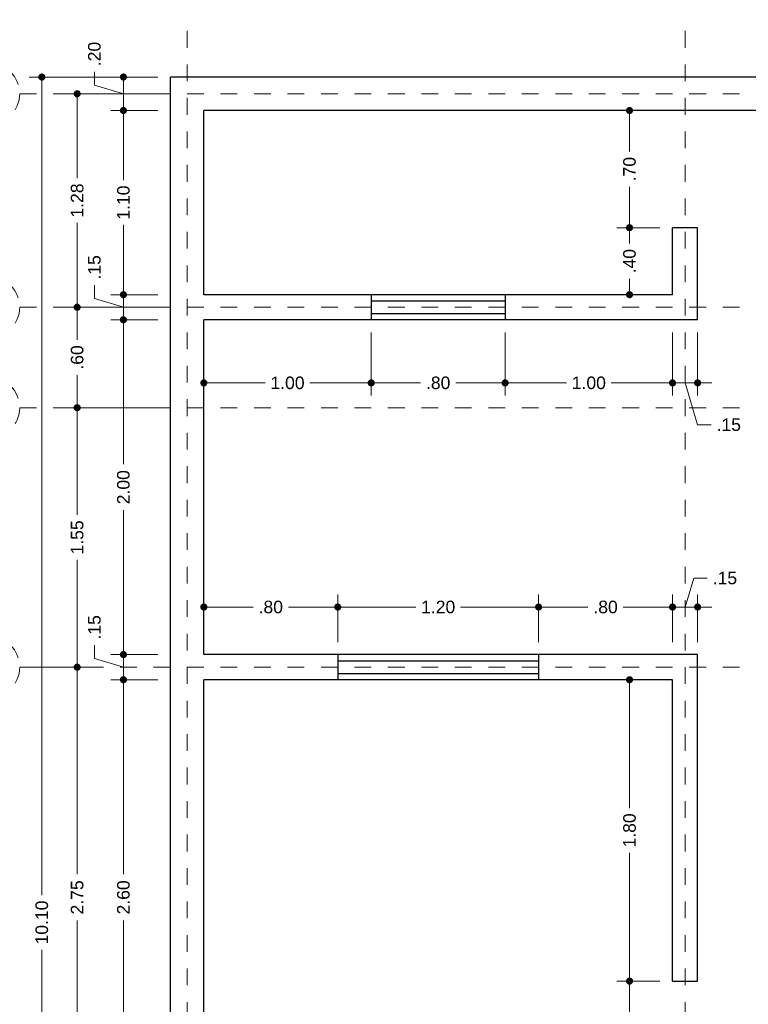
# Model space of a CAD drawing. Header units: millimetres. Extents: x 2548.4 to 2584.1, y 875 to 887.8.
# Tile 3 of 4: x 2564.3 to 2568.7, y 880.9 to 886.8. Entities that reach past the tile are written whole.
import ezdxf

# ---------------------------------------------------------------- set-up
doc = ezdxf.new("R2010")
doc.units = ezdxf.units.MM
doc.header["$LTSCALE"] = 0.001
doc.linetypes.add('CENTER2', pattern=[28.575, 19.05, -3.175, 3.175, -3.175])
for name, color, linetype, lineweight in [('Cotas', 7, 'Continuous', 18), ('Ejes', 160, 'CENTER2', 5), ('Muros', 7, 'Continuous', 30), ('Ventanas', 10, 'Continuous', 25)]:
    doc.layers.add(name, color=color, linetype=linetype, lineweight=lineweight)
doc.styles.get("Standard").update_dxf_attribs({"font": 'arial.ttf'})
doc.dimstyles.new('1-50', dxfattribs={"dimscale": 50, "dimtxt": 0.0015, "dimasz": 0.00085, "dimexe": 0.0015, "dimexo": 0.0015, "dimgap": 0.0008, "dimtad": 0, "dimzin": 4, "dimdsep": 46, "dimtxsty": 'Standard', "dimblk": 'DOT', "dimcen": 0.09, "dimclrd": 256, "dimclre": 256, "dimclrt": 256, "dimadec": 0, "dimazin": 0, "dimtfac": 1, "dimtmove": 0, "dimatfit": 2, "dimfxl": 0.0015, "dimtfill": 1, "dimtolj": 1, "dimtzin": 4, "dimlwd": -1, "dimlwe": -1, "dimarcsym": 0})

# ---------------------------------------------------------------- blocks, each defined once
blk = doc.blocks.new('_DOT')
at = {"color": 0, "linetype": 'ByBlock'}
blk.add_line((-0.5, 0), (-1, 0), dxfattribs=at)
at = {"color": 0, "linetype": 'ByBlock', "const_width": 0.5}
blk.add_lwpolyline([(-0.25, 0, 1), (0.25, 0, 1)], format="xyb", close=True, dxfattribs=at)
blk = doc.blocks.new('*D4')
at = {"layer": 'Cotas', "transparency": 16777216}
for p, q in [((2564.4084, 882.9174), (2564.7518, 882.9174)), ((2564.6768, 882.8749), (2564.6768, 881.6808)), ((2564.6768, 880.2099), (2564.6768, 881.4041)), ((2565.1584, 880.1674), (2564.6018, 880.1674))]:
    blk.add_line(p, q, dxfattribs=at)
at = {"layer": 'Defpoints', "color": 0, "transparency": 16777216}
for p in [(2564.3334, 882.9174), (2564.6768, 882.9174), (2565.2334, 880.1674)]:
    blk.add_point(p, dxfattribs=at)
at = {"layer": 'Cotas', "transparency": 16777216, "xscale": 0.0425, "yscale": 0.0425, "zscale": 0.0425}
for p, rotation in [((2564.6768, 882.9174), 90), ((2564.6768, 880.1674), 270)]:
    blk.add_blockref('_DOT', p, dxfattribs=dict(at, rotation=rotation))
at = {"layer": 'Cotas', "transparency": 16777216, "insert": (2564.6768, 881.5424), "char_height": 0.075, "attachment_point": 5, "rotation": 90, "bg_fill": 3, "box_fill_scale": 1.1, "bg_fill_color": 256, "bg_fill_true_color": 13158600, "bg_fill_transparency": 0}
blk.add_mtext('\\A1;2.75', dxfattribs=at)
blk = doc.blocks.new('*D5')
at = {"layer": 'Cotas', "transparency": 16777216}
for p, q in [((2565.1584, 884.4674), (2564.6018, 884.4674)), ((2564.6768, 884.4249), (2564.6768, 883.8266)), ((2564.6768, 882.9599), (2564.6768, 883.5583)), ((2564.4084, 882.9174), (2564.7518, 882.9174))]:
    blk.add_line(p, q, dxfattribs=at)
at = {"layer": 'Defpoints', "color": 0, "transparency": 16777216}
for p in [(2564.6768, 884.4674), (2565.2334, 884.4674), (2564.3334, 882.9174)]:
    blk.add_point(p, dxfattribs=at)
at = {"layer": 'Cotas', "transparency": 16777216, "xscale": 0.0425, "yscale": 0.0425, "zscale": 0.0425}
for p, rotation in [((2564.6768, 884.4674), 90), ((2564.6768, 882.9174), 270)]:
    blk.add_blockref('_DOT', p, dxfattribs=dict(at, rotation=rotation))
at = {"layer": 'Cotas', "transparency": 16777216, "insert": (2564.6768, 883.6924), "char_height": 0.075, "attachment_point": 5, "rotation": 90, "bg_fill": 3, "box_fill_scale": 1.1, "bg_fill_color": 256, "bg_fill_true_color": 13158600, "bg_fill_transparency": 0}
blk.add_mtext('\\A1;1.55', dxfattribs=at)
blk = doc.blocks.new('*D6')
at = {"layer": 'Cotas', "transparency": 16777216}
for p, q in [((2565.1584, 886.3424), (2564.6018, 886.3424)), ((2564.6768, 886.2999), (2564.6768, 885.8389)), ((2564.6768, 885.1099), (2564.6768, 885.571)), ((2565.1584, 885.0674), (2564.6018, 885.0674))]:
    blk.add_line(p, q, dxfattribs=at)
at = {"layer": 'Defpoints', "color": 0, "transparency": 16777216}
for p in [(2564.6768, 886.3424), (2565.2334, 886.3424), (2565.2334, 885.0674)]:
    blk.add_point(p, dxfattribs=at)
at = {"layer": 'Cotas', "transparency": 16777216, "xscale": 0.0425, "yscale": 0.0425, "zscale": 0.0425}
for p, rotation in [((2564.6768, 886.3424), 90), ((2564.6768, 885.0674), 270)]:
    blk.add_blockref('_DOT', p, dxfattribs=dict(at, rotation=rotation))
at = {"layer": 'Cotas', "transparency": 16777216, "insert": (2564.6768, 885.7049), "char_height": 0.075, "attachment_point": 5, "rotation": 90, "bg_fill": 3, "box_fill_scale": 1.1, "bg_fill_color": 256, "bg_fill_true_color": 13158600, "bg_fill_transparency": 0}
blk.add_mtext('\\A1;1.28', dxfattribs=at)
blk = doc.blocks.new('*D16')
at = {"layer": 'Cotas', "transparency": 16777216}
for p, q in [((2565.1584, 882.8424), (2564.8781, 882.8424)), ((2564.9531, 882.7999), (2564.9531, 881.6803)), ((2564.9531, 880.2849), (2564.9531, 881.4045)), ((2565.1584, 880.2424), (2564.8781, 880.2424))]:
    blk.add_line(p, q, dxfattribs=at)
at = {"layer": 'Defpoints', "color": 0, "transparency": 16777216}
for p in [(2564.9531, 882.8424), (2565.2334, 882.8424), (2565.2334, 880.2424)]:
    blk.add_point(p, dxfattribs=at)
at = {"layer": 'Cotas', "transparency": 16777216, "xscale": 0.0425, "yscale": 0.0425, "zscale": 0.0425}
for p, rotation in [((2564.9531, 882.8424), 90), ((2564.9531, 880.2424), 270)]:
    blk.add_blockref('_DOT', p, dxfattribs=dict(at, rotation=rotation))
at = {"layer": 'Cotas', "transparency": 16777216, "insert": (2564.9531, 881.5424), "char_height": 0.075, "attachment_point": 5, "rotation": 90, "bg_fill": 3, "box_fill_scale": 1.1, "bg_fill_color": 256, "bg_fill_true_color": 13158600, "bg_fill_transparency": 0}
blk.add_mtext('\\A1;2.60', dxfattribs=at)
blk = doc.blocks.new('*D17')
at = {"layer": 'Cotas', "transparency": 16777216}
for p, q in [((2565.1584, 884.9924), (2564.8781, 884.9924)), ((2564.9531, 884.9499), (2564.9531, 884.1303)), ((2564.9531, 883.0349), (2564.9531, 883.8545)), ((2565.1584, 882.9924), (2564.8781, 882.9924))]:
    blk.add_line(p, q, dxfattribs=at)
at = {"layer": 'Defpoints', "color": 0, "transparency": 16777216}
for p in [(2564.9531, 884.9924), (2565.2334, 884.9924), (2565.2334, 882.9924)]:
    blk.add_point(p, dxfattribs=at)
at = {"layer": 'Cotas', "transparency": 16777216, "xscale": 0.0425, "yscale": 0.0425, "zscale": 0.0425}
for p, rotation in [((2564.9531, 884.9924), 90), ((2564.9531, 882.9924), 270)]:
    blk.add_blockref('_DOT', p, dxfattribs=dict(at, rotation=rotation))
at = {"layer": 'Cotas', "transparency": 16777216, "insert": (2564.9531, 883.9924), "char_height": 0.075, "attachment_point": 5, "rotation": 90, "bg_fill": 3, "box_fill_scale": 1.1, "bg_fill_color": 256, "bg_fill_true_color": 13158600, "bg_fill_transparency": 0}
blk.add_mtext('\\A1;2.00', dxfattribs=at)
blk = doc.blocks.new('*D18')
at = {"layer": 'Cotas', "transparency": 16777216}
for p, q in [((2565.1584, 886.2424), (2564.8781, 886.2424)), ((2564.9531, 886.1999), (2564.9531, 885.8262)), ((2564.9531, 885.1849), (2564.9531, 885.5587)), ((2565.1584, 885.1424), (2564.8781, 885.1424))]:
    blk.add_line(p, q, dxfattribs=at)
at = {"layer": 'Defpoints', "color": 0, "transparency": 16777216}
for p in [(2564.9531, 886.2424), (2565.2334, 886.2424), (2565.2334, 885.1424)]:
    blk.add_point(p, dxfattribs=at)
at = {"layer": 'Cotas', "transparency": 16777216, "xscale": 0.0425, "yscale": 0.0425, "zscale": 0.0425}
for p, rotation in [((2564.9531, 886.2424), 90), ((2564.9531, 885.1424), 270)]:
    blk.add_blockref('_DOT', p, dxfattribs=dict(at, rotation=rotation))
at = {"layer": 'Cotas', "transparency": 16777216, "insert": (2564.9531, 885.6924), "char_height": 0.075, "attachment_point": 5, "rotation": 90, "bg_fill": 3, "box_fill_scale": 1.1, "bg_fill_color": 256, "bg_fill_true_color": 13158600, "bg_fill_transparency": 0}
blk.add_mtext('\\A1;1.10', dxfattribs=at)
blk = doc.blocks.new('*D21')
at = {"layer": 'Cotas', "transparency": 16777216}
for p, q in [((2568.1584, 881.0424), (2567.9015, 881.0424)), ((2567.9765, 880.9999), (2567.9765, 880.748)), ((2567.9765, 880.2849), (2567.9765, 880.5369)), ((2567.9544, 880.2424), (2567.9015, 880.2424))]:
    blk.add_line(p, q, dxfattribs=at)
at = {"layer": 'Defpoints', "color": 0, "transparency": 16777216}
for p in [(2567.9765, 881.0424), (2568.2334, 881.0424), (2568.0294, 880.2424)]:
    blk.add_point(p, dxfattribs=at)
at = {"layer": 'Cotas', "transparency": 16777216, "xscale": 0.0425, "yscale": 0.0425, "zscale": 0.0425}
for p, rotation in [((2567.9765, 881.0424), 90), ((2567.9765, 880.2424), 270)]:
    blk.add_blockref('_DOT', p, dxfattribs=dict(at, rotation=rotation))
at = {"layer": 'Cotas', "transparency": 16777216, "insert": (2567.9765, 880.6424), "char_height": 0.075, "attachment_point": 5, "rotation": 90, "bg_fill": 3, "box_fill_scale": 1.1, "bg_fill_color": 256, "bg_fill_true_color": 13158600, "bg_fill_transparency": 0}
blk.add_mtext('\\A1;.80', dxfattribs=at)
blk = doc.blocks.new('*D22')
at = {"layer": 'Cotas', "transparency": 16777216}
for p, q in [((2568.1584, 882.8424), (2567.9015, 882.8424)), ((2567.9765, 882.7999), (2567.9765, 882.0762)), ((2567.9765, 881.0849), (2567.9765, 881.8087)), ((2568.1584, 881.0424), (2567.9015, 881.0424))]:
    blk.add_line(p, q, dxfattribs=at)
at = {"layer": 'Defpoints', "color": 0, "transparency": 16777216}
for p in [(2567.9765, 882.8424), (2568.2334, 882.8424), (2568.2334, 881.0424)]:
    blk.add_point(p, dxfattribs=at)
at = {"layer": 'Cotas', "transparency": 16777216, "xscale": 0.0425, "yscale": 0.0425, "zscale": 0.0425}
for p, rotation in [((2567.9765, 882.8424), 90), ((2567.9765, 881.0424), 270)]:
    blk.add_blockref('_DOT', p, dxfattribs=dict(at, rotation=rotation))
at = {"layer": 'Cotas', "transparency": 16777216, "insert": (2567.9765, 881.9424), "char_height": 0.075, "attachment_point": 5, "rotation": 90, "bg_fill": 3, "box_fill_scale": 1.1, "bg_fill_color": 256, "bg_fill_true_color": 13158600, "bg_fill_transparency": 0}
blk.add_mtext('\\A1;1.80', dxfattribs=at)
blk = doc.blocks.new('*D23')
at = {"layer": 'Cotas', "transparency": 16777216}
for p, q in [((2568.1584, 885.5424), (2567.9015, 885.5424)), ((2567.9765, 885.4999), (2567.9765, 885.448)), ((2567.9765, 885.1849), (2567.9765, 885.2369)), ((2567.9792, 885.1424), (2567.9015, 885.1424))]:
    blk.add_line(p, q, dxfattribs=at)
at = {"layer": 'Defpoints', "color": 0, "transparency": 16777216}
for p in [(2567.9765, 885.5424), (2568.2334, 885.5424), (2568.0542, 885.1424)]:
    blk.add_point(p, dxfattribs=at)
at = {"layer": 'Cotas', "transparency": 16777216, "xscale": 0.0425, "yscale": 0.0425, "zscale": 0.0425}
for p, rotation in [((2567.9765, 885.5424), 90), ((2567.9765, 885.1424), 270)]:
    blk.add_blockref('_DOT', p, dxfattribs=dict(at, rotation=rotation))
at = {"layer": 'Cotas', "transparency": 16777216, "insert": (2567.9765, 885.3424), "char_height": 0.075, "attachment_point": 5, "rotation": 90, "bg_fill": 3, "box_fill_scale": 1.1, "bg_fill_color": 256, "bg_fill_true_color": 13158600, "bg_fill_transparency": 0}
blk.add_mtext('\\A1;.40', dxfattribs=at)
blk = doc.blocks.new('*D24')
at = {"layer": 'Cotas', "transparency": 16777216}
for p, q in [((2568.2334, 886.2424), (2567.9015, 886.2424)), ((2567.9765, 886.1999), (2567.9765, 885.998)), ((2567.9765, 885.5849), (2567.9765, 885.7869)), ((2568.1584, 885.5424), (2567.9015, 885.5424))]:
    blk.add_line(p, q, dxfattribs=at)
at = {"layer": 'Defpoints', "color": 0, "transparency": 16777216}
for p in [(2567.9765, 886.2424), (2568.3084, 886.2424), (2568.2334, 885.5424)]:
    blk.add_point(p, dxfattribs=at)
at = {"layer": 'Cotas', "transparency": 16777216, "xscale": 0.0425, "yscale": 0.0425, "zscale": 0.0425}
for p, rotation in [((2567.9765, 886.2424), 90), ((2567.9765, 885.5424), 270)]:
    blk.add_blockref('_DOT', p, dxfattribs=dict(at, rotation=rotation))
at = {"layer": 'Cotas', "transparency": 16777216, "insert": (2567.9765, 885.8924), "char_height": 0.075, "attachment_point": 5, "rotation": 90, "bg_fill": 3, "box_fill_scale": 1.1, "bg_fill_color": 256, "bg_fill_true_color": 13158600, "bg_fill_transparency": 0}
blk.add_mtext('\\A1;.70', dxfattribs=at)
blk = doc.blocks.new('*D30')
at = {"layer": 'Cotas', "transparency": 16777216}
for p, q in [((2565.4334, 883.0674), (2565.4334, 883.3517)), ((2566.2334, 883.0674), (2566.2334, 883.3517)), ((2565.4759, 883.2767), (2565.7278, 883.2767)), ((2566.1909, 883.2767), (2565.9389, 883.2767))]:
    blk.add_line(p, q, dxfattribs=at)
at = {"layer": 'Defpoints', "color": 0, "transparency": 16777216}
for p in [(2566.2334, 883.2767), (2565.4334, 882.9924), (2566.2334, 882.9924)]:
    blk.add_point(p, dxfattribs=at)
at = {"layer": 'Cotas', "transparency": 16777216, "xscale": 0.0425, "yscale": 0.0425, "zscale": 0.0425, "rotation": 180}
blk.add_blockref('_DOT', (2565.4334, 883.2767), dxfattribs=at)
at = {"layer": 'Cotas', "transparency": 16777216, "xscale": 0.0425, "yscale": 0.0425, "zscale": 0.0425}
blk.add_blockref('_DOT', (2566.2334, 883.2767), dxfattribs=at)
at = {"layer": 'Cotas', "transparency": 16777216, "insert": (2565.8334, 883.2767), "char_height": 0.075, "attachment_point": 5, "bg_fill": 3, "box_fill_scale": 1.1, "bg_fill_color": 256, "bg_fill_true_color": 13158600, "bg_fill_transparency": 0}
blk.add_mtext('\\A1;.80', dxfattribs=at)
blk = doc.blocks.new('*D31')
at = {"layer": 'Cotas', "transparency": 16777216}
for p, q in [((2566.2334, 883.0674), (2566.2334, 883.3517)), ((2567.4334, 883.0674), (2567.4334, 883.3517)), ((2566.2759, 883.2767), (2566.6996, 883.2767)), ((2567.3909, 883.2767), (2566.9671, 883.2767))]:
    blk.add_line(p, q, dxfattribs=at)
at = {"layer": 'Defpoints', "color": 0, "transparency": 16777216}
for p in [(2567.4334, 883.2767), (2566.2334, 882.9924), (2567.4334, 882.9924)]:
    blk.add_point(p, dxfattribs=at)
at = {"layer": 'Cotas', "transparency": 16777216, "xscale": 0.0425, "yscale": 0.0425, "zscale": 0.0425, "rotation": 180}
blk.add_blockref('_DOT', (2566.2334, 883.2767), dxfattribs=at)
at = {"layer": 'Cotas', "transparency": 16777216, "xscale": 0.0425, "yscale": 0.0425, "zscale": 0.0425}
blk.add_blockref('_DOT', (2567.4334, 883.2767), dxfattribs=at)
at = {"layer": 'Cotas', "transparency": 16777216, "insert": (2566.8334, 883.2767), "char_height": 0.075, "attachment_point": 5, "bg_fill": 3, "box_fill_scale": 1.1, "bg_fill_color": 256, "bg_fill_true_color": 13158600, "bg_fill_transparency": 0}
blk.add_mtext('\\A1;1.20', dxfattribs=at)
blk = doc.blocks.new('*D32')
at = {"layer": 'Cotas', "transparency": 16777216}
for p, q in [((2567.4334, 883.0674), (2567.4334, 883.3517)), ((2568.2334, 883.0674), (2568.2334, 883.3517)), ((2567.4759, 883.2767), (2567.7278, 883.2767)), ((2568.1909, 883.2767), (2567.9389, 883.2767))]:
    blk.add_line(p, q, dxfattribs=at)
at = {"layer": 'Defpoints', "color": 0, "transparency": 16777216}
for p in [(2568.2334, 883.2767), (2567.4334, 882.9924), (2568.2334, 882.9924)]:
    blk.add_point(p, dxfattribs=at)
at = {"layer": 'Cotas', "transparency": 16777216, "xscale": 0.0425, "yscale": 0.0425, "zscale": 0.0425, "rotation": 180}
blk.add_blockref('_DOT', (2567.4334, 883.2767), dxfattribs=at)
at = {"layer": 'Cotas', "transparency": 16777216, "xscale": 0.0425, "yscale": 0.0425, "zscale": 0.0425}
blk.add_blockref('_DOT', (2568.2334, 883.2767), dxfattribs=at)
at = {"layer": 'Cotas', "transparency": 16777216, "insert": (2567.8334, 883.2767), "char_height": 0.075, "attachment_point": 5, "bg_fill": 3, "box_fill_scale": 1.1, "bg_fill_color": 256, "bg_fill_true_color": 13158600, "bg_fill_transparency": 0}
blk.add_mtext('\\A1;.80', dxfattribs=at)
blk = doc.blocks.new('*D33')
at = {"layer": 'Cotas', "transparency": 16777216}
for p, q in [((2565.4334, 884.9174), (2565.4334, 884.5405)), ((2566.4334, 884.9174), (2566.4334, 884.5405)), ((2565.4759, 884.6155), (2565.7996, 884.6155)), ((2566.3909, 884.6155), (2566.0671, 884.6155))]:
    blk.add_line(p, q, dxfattribs=at)
at = {"layer": 'Defpoints', "color": 0, "transparency": 16777216}
for p in [(2565.4334, 884.9924), (2566.4334, 884.9924), (2566.4334, 884.6155)]:
    blk.add_point(p, dxfattribs=at)
at = {"layer": 'Cotas', "transparency": 16777216, "xscale": 0.0425, "yscale": 0.0425, "zscale": 0.0425, "rotation": 180}
blk.add_blockref('_DOT', (2565.4334, 884.6155), dxfattribs=at)
at = {"layer": 'Cotas', "transparency": 16777216, "xscale": 0.0425, "yscale": 0.0425, "zscale": 0.0425}
blk.add_blockref('_DOT', (2566.4334, 884.6155), dxfattribs=at)
at = {"layer": 'Cotas', "transparency": 16777216, "insert": (2565.9334, 884.6155), "char_height": 0.075, "attachment_point": 5, "bg_fill": 3, "box_fill_scale": 1.1, "bg_fill_color": 256, "bg_fill_true_color": 13158600, "bg_fill_transparency": 0}
blk.add_mtext('\\A1;1.00', dxfattribs=at)
blk = doc.blocks.new('*D34')
at = {"layer": 'Cotas', "transparency": 16777216}
for p, q in [((2566.4334, 884.9174), (2566.4334, 884.5405)), ((2567.2334, 884.9174), (2567.2334, 884.5405)), ((2566.4759, 884.6155), (2566.7278, 884.6155)), ((2567.1909, 884.6155), (2566.9389, 884.6155))]:
    blk.add_line(p, q, dxfattribs=at)
at = {"layer": 'Defpoints', "color": 0, "transparency": 16777216}
for p in [(2566.4334, 884.9924), (2567.2334, 884.9924), (2567.2334, 884.6155)]:
    blk.add_point(p, dxfattribs=at)
at = {"layer": 'Cotas', "transparency": 16777216, "xscale": 0.0425, "yscale": 0.0425, "zscale": 0.0425, "rotation": 180}
blk.add_blockref('_DOT', (2566.4334, 884.6155), dxfattribs=at)
at = {"layer": 'Cotas', "transparency": 16777216, "xscale": 0.0425, "yscale": 0.0425, "zscale": 0.0425}
blk.add_blockref('_DOT', (2567.2334, 884.6155), dxfattribs=at)
at = {"layer": 'Cotas', "transparency": 16777216, "insert": (2566.8334, 884.6155), "char_height": 0.075, "attachment_point": 5, "bg_fill": 3, "box_fill_scale": 1.1, "bg_fill_color": 256, "bg_fill_true_color": 13158600, "bg_fill_transparency": 0}
blk.add_mtext('\\A1;.80', dxfattribs=at)
blk = doc.blocks.new('*D35')
at = {"layer": 'Cotas', "transparency": 16777216}
for p, q in [((2567.2334, 884.9174), (2567.2334, 884.5405)), ((2568.2334, 884.9174), (2568.2334, 884.5405)), ((2567.2759, 884.6155), (2567.5996, 884.6155)), ((2568.1909, 884.6155), (2567.8671, 884.6155))]:
    blk.add_line(p, q, dxfattribs=at)
at = {"layer": 'Defpoints', "color": 0, "transparency": 16777216}
for p in [(2567.2334, 884.9924), (2568.2334, 884.9924), (2568.2334, 884.6155)]:
    blk.add_point(p, dxfattribs=at)
at = {"layer": 'Cotas', "transparency": 16777216, "xscale": 0.0425, "yscale": 0.0425, "zscale": 0.0425, "rotation": 180}
blk.add_blockref('_DOT', (2567.2334, 884.6155), dxfattribs=at)
at = {"layer": 'Cotas', "transparency": 16777216, "xscale": 0.0425, "yscale": 0.0425, "zscale": 0.0425}
blk.add_blockref('_DOT', (2568.2334, 884.6155), dxfattribs=at)
at = {"layer": 'Cotas', "transparency": 16777216, "insert": (2567.7334, 884.6155), "char_height": 0.075, "attachment_point": 5, "bg_fill": 3, "box_fill_scale": 1.1, "bg_fill_color": 256, "bg_fill_true_color": 13158600, "bg_fill_transparency": 0}
blk.add_mtext('\\A1;1.00', dxfattribs=at)
blk = doc.blocks.new('*D37')
at = {"layer": 'Cotas', "transparency": 16777216}
for p, q in [((2564.7798, 886.3944), (2564.7798, 886.4744)), ((2564.9531, 886.3424), (2564.7798, 886.3944)), ((2565.1584, 886.4424), (2564.8781, 886.4424)), ((2564.9531, 886.2849), (2564.9531, 886.3999)), ((2565.1584, 886.2424), (2564.8781, 886.2424))]:
    blk.add_line(p, q, dxfattribs=at)
at = {"layer": 'Defpoints', "color": 0, "transparency": 16777216}
for p in [(2564.9531, 886.4424), (2565.2334, 886.4424), (2565.2334, 886.2424)]:
    blk.add_point(p, dxfattribs=at)
at = {"layer": 'Cotas', "transparency": 16777216, "xscale": 0.0425, "yscale": 0.0425, "zscale": 0.0425}
for p, rotation in [((2564.9531, 886.4424), 90), ((2564.9531, 886.2424), 270)]:
    blk.add_blockref('_DOT', p, dxfattribs=dict(at, rotation=rotation))
at = {"layer": 'Cotas', "transparency": 16777216, "insert": (2564.7798, 886.58), "char_height": 0.075, "attachment_point": 5, "rotation": 90, "bg_fill": 3, "box_fill_scale": 1.1, "bg_fill_color": 256, "bg_fill_true_color": 13158600, "bg_fill_transparency": 0}
blk.add_mtext('\\A1;.20', dxfattribs=at)
blk = doc.blocks.new('*D38')
at = {"layer": 'Cotas', "transparency": 16777216}
for p, q in [((2564.7798, 882.9694), (2564.7798, 883.0494)), ((2564.9531, 883.0349), (2564.9531, 883.0774)), ((2564.9531, 882.8424), (2564.9531, 882.9924)), ((2564.9531, 882.8424), (2564.9531, 882.9924)), ((2564.9531, 882.9174), (2564.7798, 882.9694)), ((2565.1584, 882.8424), (2564.8781, 882.8424)), ((2564.9531, 882.7999), (2564.9531, 882.7574))]:
    blk.add_line(p, q, dxfattribs=at)
at = {"layer": 'Defpoints', "color": 0, "transparency": 16777216}
for p in [(2564.9531, 882.9924), (2564.9531, 882.9924), (2565.2334, 882.8424)]:
    blk.add_point(p, dxfattribs=at)
at = {"layer": 'Cotas', "transparency": 16777216, "xscale": 0.0425, "yscale": 0.0425, "zscale": 0.0425}
for p, rotation in [((2564.9531, 882.9924), 270), ((2564.9531, 882.8424), 90)]:
    blk.add_blockref('_DOT', p, dxfattribs=dict(at, rotation=rotation))
at = {"layer": 'Cotas', "transparency": 16777216, "insert": (2564.7798, 883.1554), "char_height": 0.075, "attachment_point": 5, "rotation": 90, "bg_fill": 3, "box_fill_scale": 1.1, "bg_fill_color": 256, "bg_fill_true_color": 13158600, "bg_fill_transparency": 0}
blk.add_mtext('\\A1;.15', dxfattribs=at)
blk = doc.blocks.new('*D45')
at = {"layer": 'Cotas', "transparency": 16777216}
for p, q in [((2568.2334, 884.9174), (2568.2334, 884.5405)), ((2568.3834, 884.9174), (2568.3834, 884.5405)), ((2568.1909, 884.6155), (2568.1484, 884.6155)), ((2568.2334, 884.6155), (2568.3834, 884.6155)), ((2568.2334, 884.6155), (2568.3834, 884.6155)), ((2568.3084, 884.6155), (2568.3833, 884.3656)), ((2568.4259, 884.6155), (2568.4684, 884.6155)), ((2568.3833, 884.3656), (2568.4633, 884.3656))]:
    blk.add_line(p, q, dxfattribs=at)
at = {"layer": 'Defpoints', "color": 0, "transparency": 16777216}
for p in [(2568.2334, 884.9924), (2568.3834, 884.9924), (2568.3834, 884.6155)]:
    blk.add_point(p, dxfattribs=at)
at = {"layer": 'Cotas', "transparency": 16777216, "xscale": 0.0425, "yscale": 0.0425, "zscale": 0.0425}
blk.add_blockref('_DOT', (2568.2334, 884.6155), dxfattribs=at)
at = {"layer": 'Cotas', "transparency": 16777216, "xscale": 0.0425, "yscale": 0.0425, "zscale": 0.0425, "rotation": 180}
blk.add_blockref('_DOT', (2568.3834, 884.6155), dxfattribs=at)
at = {"layer": 'Cotas', "transparency": 16777216, "insert": (2568.5693, 884.3656), "char_height": 0.075, "attachment_point": 5, "bg_fill": 3, "box_fill_scale": 1.1, "bg_fill_color": 256, "bg_fill_true_color": 13158600, "bg_fill_transparency": 0}
blk.add_mtext('\\A1;.15', dxfattribs=at)
blk = doc.blocks.new('*D48')
at = {"layer": 'Cotas', "transparency": 16777216}
for p, q in [((2568.3084, 883.2767), (2568.3604, 883.45)), ((2568.3604, 883.45), (2568.4404, 883.45)), ((2568.2334, 883.0674), (2568.2334, 883.3517)), ((2568.3834, 883.0674), (2568.3834, 883.3517)), ((2568.1909, 883.2767), (2568.1484, 883.2767)), ((2568.2334, 883.2767), (2568.3834, 883.2767)), ((2568.2334, 883.2767), (2568.3834, 883.2767)), ((2568.4259, 883.2767), (2568.4684, 883.2767))]:
    blk.add_line(p, q, dxfattribs=at)
at = {"layer": 'Defpoints', "color": 0, "transparency": 16777216}
for p in [(2568.3834, 883.2767), (2568.2334, 882.9924), (2568.3834, 882.9924)]:
    blk.add_point(p, dxfattribs=at)
at = {"layer": 'Cotas', "transparency": 16777216, "xscale": 0.0425, "yscale": 0.0425, "zscale": 0.0425}
blk.add_blockref('_DOT', (2568.2334, 883.2767), dxfattribs=at)
at = {"layer": 'Cotas', "transparency": 16777216, "xscale": 0.0425, "yscale": 0.0425, "zscale": 0.0425, "rotation": 180}
blk.add_blockref('_DOT', (2568.3834, 883.2767), dxfattribs=at)
at = {"layer": 'Cotas', "transparency": 16777216, "insert": (2568.5463, 883.45), "char_height": 0.075, "attachment_point": 5, "bg_fill": 3, "box_fill_scale": 1.1, "bg_fill_color": 256, "bg_fill_true_color": 13158600, "bg_fill_transparency": 0}
blk.add_mtext('\\A1;.15', dxfattribs=at)
blk = doc.blocks.new('*D49')
at = {"layer": 'Cotas', "transparency": 16777216}
for p, q in [((2564.9531, 885.1849), (2564.9531, 885.2274)), ((2564.7798, 885.1194), (2564.7798, 885.1994)), ((2564.9531, 885.0674), (2564.7798, 885.1194)), ((2565.1584, 885.1424), (2564.8781, 885.1424)), ((2564.9531, 885.1424), (2564.9531, 884.9924)), ((2564.9531, 885.1424), (2564.9531, 884.9924)), ((2565.1584, 884.9924), (2564.8781, 884.9924)), ((2564.9531, 884.9499), (2564.9531, 884.9074))]:
    blk.add_line(p, q, dxfattribs=at)
at = {"layer": 'Defpoints', "color": 0, "transparency": 16777216}
for p in [(2565.2334, 885.1424), (2564.9531, 884.9924), (2565.2334, 884.9924)]:
    blk.add_point(p, dxfattribs=at)
at = {"layer": 'Cotas', "transparency": 16777216, "xscale": 0.0425, "yscale": 0.0425, "zscale": 0.0425}
for p, rotation in [((2564.9531, 885.1424), 270), ((2564.9531, 884.9924), 90)]:
    blk.add_blockref('_DOT', p, dxfattribs=dict(at, rotation=rotation))
at = {"layer": 'Cotas', "transparency": 16777216, "insert": (2564.7798, 885.3054), "char_height": 0.075, "attachment_point": 5, "rotation": 90, "bg_fill": 3, "box_fill_scale": 1.1, "bg_fill_color": 256, "bg_fill_true_color": 13158600, "bg_fill_transparency": 0}
blk.add_mtext('\\A1;.15', dxfattribs=at)
blk = doc.blocks.new('*D51')
at = {"layer": 'Cotas', "transparency": 16777216}
for p, q in [((2565.1584, 886.4424), (2564.3907, 886.4424)), ((2564.4657, 886.3999), (2564.4657, 881.5553)), ((2564.4657, 876.3849), (2564.4657, 881.2295)), ((2565.1584, 876.3424), (2564.3907, 876.3424))]:
    blk.add_line(p, q, dxfattribs=at)
at = {"layer": 'Defpoints', "color": 0, "transparency": 16777216}
for p in [(2565.2334, 886.4424), (2564.4657, 876.3424), (2565.2334, 876.3424)]:
    blk.add_point(p, dxfattribs=at)
at = {"layer": 'Cotas', "transparency": 16777216, "xscale": 0.0425, "yscale": 0.0425, "zscale": 0.0425}
for p, rotation in [((2564.4657, 886.4424), 90), ((2564.4657, 876.3424), 270)]:
    blk.add_blockref('_DOT', p, dxfattribs=dict(at, rotation=rotation))
at = {"layer": 'Cotas', "transparency": 16777216, "insert": (2564.4657, 881.3924), "char_height": 0.075, "attachment_point": 5, "rotation": 90, "bg_fill": 3, "box_fill_scale": 1.1, "bg_fill_color": 256, "bg_fill_true_color": 13158600, "bg_fill_transparency": 0}
blk.add_mtext('\\A1;10.10', dxfattribs=at)
blk = doc.blocks.new('*D56')
at = {"layer": 'Cotas', "transparency": 16777216}
for p, q in [((2565.1584, 885.0674), (2564.6018, 885.0674)), ((2564.6768, 885.0249), (2564.6768, 884.873)), ((2564.6768, 884.5099), (2564.6768, 884.6619)), ((2565.1584, 884.4674), (2564.6018, 884.4674))]:
    blk.add_line(p, q, dxfattribs=at)
at = {"layer": 'Defpoints', "color": 0, "transparency": 16777216}
for p in [(2564.6768, 885.0674), (2565.2334, 885.0674), (2565.2334, 884.4674)]:
    blk.add_point(p, dxfattribs=at)
at = {"layer": 'Cotas', "transparency": 16777216, "xscale": 0.0425, "yscale": 0.0425, "zscale": 0.0425}
for p, rotation in [((2564.6768, 885.0674), 90), ((2564.6768, 884.4674), 270)]:
    blk.add_blockref('_DOT', p, dxfattribs=dict(at, rotation=rotation))
at = {"layer": 'Cotas', "transparency": 16777216, "insert": (2564.6768, 884.7674), "char_height": 0.075, "attachment_point": 5, "rotation": 90, "bg_fill": 3, "box_fill_scale": 1.1, "bg_fill_color": 256, "bg_fill_true_color": 13158600, "bg_fill_transparency": 0}
blk.add_mtext('\\A1;.60', dxfattribs=at)

msp = doc.modelspace()

# ---------------------------------------------------------------- linework, layer by layer
at = {"layer": 'Ejes', "linetype": 'CENTER2'}
for p, q in [((2565.3334, 875.4174), (2565.3334, 886.7849)), ((2568.3084, 875.4174), (2568.3084, 886.7849)), ((2564.3334, 886.3424), (2571.7253, 886.3424)), ((2564.3334, 885.0674), (2571.7253, 885.0674)), ((2564.3334, 882.9174), (2571.7253, 882.9174))]:
    msp.add_line(p, q, dxfattribs=at)
at = {"layer": 'Ejes'}
for centre in [(2564.1493, 886.3424), (2564.1493, 885.0674)]:
    msp.add_circle(centre, 0.1841, dxfattribs=at)
at = {"layer": 'Muros'}
for p, q in [((2565.2334, 876.3424), (2565.2334, 886.4424)), ((2571.3834, 886.4424), (2565.2334, 886.4424)), ((2571.1834, 886.2424), (2565.4334, 886.2424)), ((2565.4334, 885.1424), (2565.4334, 886.2424)), ((2568.3834, 885.5424), (2568.2334, 885.5424)), ((2568.2334, 885.1424), (2568.2334, 885.5424)), ((2568.3834, 884.9924), (2568.3834, 885.5424)), ((2568.2334, 885.1424), (2565.4334, 885.1424)), ((2568.3834, 884.9924), (2565.4334, 884.9924)), ((2565.4334, 882.9924), (2565.4334, 884.9924)), ((2568.3834, 882.9924), (2565.4334, 882.9924)), ((2568.3834, 881.0424), (2568.3834, 882.9924)), ((2568.2334, 882.8424), (2565.4334, 882.8424)), ((2565.4334, 880.2424), (2565.4334, 882.8424)), ((2568.2334, 881.0424), (2568.2334, 882.8424)), ((2568.2334, 881.0424), (2568.3834, 881.0424))]:
    msp.add_line(p, q, dxfattribs=at)
at = {"layer": 'Ventanas'}
for p, q in [((2566.4334, 885.1424), (2566.4334, 884.9924)), ((2566.4334, 885.1049), (2567.2334, 885.1049)), ((2567.2334, 885.1424), (2567.2334, 884.9924)), ((2566.4334, 885.0299), (2567.2334, 885.0299)), ((2566.2334, 882.9924), (2566.2334, 882.8424)), ((2567.4334, 882.9924), (2567.4334, 882.8424)), ((2566.2334, 882.9549), (2567.4334, 882.9549)), ((2566.2334, 882.8799), (2567.4334, 882.8799))]:
    msp.add_line(p, q, dxfattribs=at)

# ---------------------------------------------------------------- next in the draw order: dimensions: what is measured, and where the dimension line sits
at = {"layer": 'Cotas'}
for base, p1, p2, picture, middle in [((2564.6767738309, 886.3424260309), (2565.2333644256, 885.0674260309), (2565.2333644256, 886.3424260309), '*D6', (2564.6767738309, 885.7049260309)), ((2567.9765, 885.5424), (2568.0542, 885.1424), (2568.2334, 885.5424), '*D23', (2567.9765, 885.3424)), ((2564.6768, 882.9174), (2565.2334, 880.1674), (2564.3334, 882.9174), '*D4', (2564.6768, 881.5424)), ((2567.9765, 881.0424), (2568.0294, 880.2424), (2568.2334, 881.0424), '*D21', (2567.9765, 880.6424))]:
    dim = msp.add_linear_dim(base=base, p1=p1, p2=p2, angle=90, dimstyle='1-50', dxfattribs=at)
    dim.commit()
    dim.dimension.update_dxf_attribs({"geometry": picture, "text_midpoint": middle})
for base, p1, p2, picture, middle in [((2566.4334, 884.6155), (2565.4334, 884.9924), (2566.4334, 884.9924), '*D33', (2565.9334, 884.6155)), ((2566.2334, 883.2767), (2565.4334, 882.9924), (2566.2334, 882.9924), '*D30', (2565.8334, 883.2767))]:
    dim = msp.add_linear_dim(base=base, p1=p1, p2=p2, dimstyle='1-50', dxfattribs=at)
    dim.commit()
    dim.dimension.update_dxf_attribs({"geometry": picture, "text_midpoint": middle})

# ---------------------------------------------------------------- next in the draw order: dimensions: what is measured, and where the dimension line sits
for base, p1, p2, picture, middle in [((2564.9531, 886.2424), (2565.2334, 885.1424), (2565.2334, 886.2424), '*D18', (2564.9531, 885.6924)), ((2567.9765, 886.2424), (2568.2334, 885.5424), (2568.3084, 886.2424), '*D24', (2567.9765, 885.8924)), ((2564.6768, 884.4674), (2564.3334, 882.9174), (2565.2334, 884.4674), '*D5', (2564.6768, 883.6924)), ((2564.9531, 882.8424), (2565.2334, 880.2424), (2565.2334, 882.8424), '*D16', (2564.9531, 881.5424)), ((2567.9765, 882.8424), (2568.2334, 881.0424), (2568.2334, 882.8424), '*D22', (2567.9765, 881.9424))]:
    dim = msp.add_linear_dim(base=base, p1=p1, p2=p2, angle=90, dimstyle='1-50', dxfattribs=at)
    dim.commit()
    dim.dimension.update_dxf_attribs({"geometry": picture, "text_midpoint": middle})
for base, p1, p2, picture, middle in [((2567.2334, 884.6155), (2566.4334, 884.9924), (2567.2334, 884.9924), '*D34', (2566.8334, 884.6155)), ((2567.4334, 883.2767), (2566.2334, 882.9924), (2567.4334, 882.9924), '*D31', (2566.8334, 883.2767))]:
    dim = msp.add_linear_dim(base=base, p1=p1, p2=p2, dimstyle='1-50', dxfattribs=at)
    dim.commit()
    dim.dimension.update_dxf_attribs({"geometry": picture, "text_midpoint": middle})

# ---------------------------------------------------------------- next in the draw order: linework, layer by layer
at = {"layer": 'Ejes'}
for centre in [(2564.1493, 884.4674), (2564.1493, 882.9174)]:
    msp.add_circle(centre, 0.1841, dxfattribs=at)

# ---------------------------------------------------------------- next in the draw order: dimensions: what is measured, and where the dimension line sits
at = {"layer": 'Cotas'}
dim = msp.add_linear_dim(base=(2564.9531, 886.4424), p1=(2565.2334, 886.2424), p2=(2565.2334, 886.4424), angle=90, dimstyle='1-50', override={"dimtmove": 1}, dxfattribs=at)
dim.commit()
dim.dimension.update_dxf_attribs({"geometry": '*D37', "text_midpoint": (2564.7798, 886.5144)})
dim = msp.add_linear_dim(base=(2564.9531, 884.9924), p1=(2565.2334, 882.9924), p2=(2565.2334, 884.9924), angle=90, dimstyle='1-50', dxfattribs=at)
dim.commit()
dim.dimension.update_dxf_attribs({"geometry": '*D17', "text_midpoint": (2564.9531, 883.9924)})
for base, p1, p2, picture, middle in [((2568.2334, 884.6155), (2567.2334, 884.9924), (2568.2334, 884.9924), '*D35', (2567.7334, 884.6155)), ((2568.2334, 883.2767), (2567.4334, 882.9924), (2568.2334, 882.9924), '*D32', (2567.8334, 883.2767))]:
    dim = msp.add_linear_dim(base=base, p1=p1, p2=p2, dimstyle='1-50', dxfattribs=at)
    dim.commit()
    dim.dimension.update_dxf_attribs({"geometry": picture, "text_midpoint": middle})

# ---------------------------------------------------------------- next in the draw order: dimensions: what is measured, and where the dimension line sits
for base, p1, p2, picture, middle in [((2564.9531, 884.9924), (2565.2334, 885.1424), (2565.2334, 884.9924), '*D49', (2564.7798, 885.2394)), ((2564.9531, 882.9924), (2565.2334, 882.8424), (2564.9531, 882.9924), '*D38', (2564.7798, 883.0894))]:
    dim = msp.add_linear_dim(base=base, p1=p1, p2=p2, angle=90, dimstyle='1-50', override={"dimtmove": 1}, dxfattribs=at)
    dim.commit()
    dim.dimension.update_dxf_attribs({"geometry": picture, "text_midpoint": middle})
for base, p1, p2, picture, middle in [((2568.3834, 884.6155), (2568.2334, 884.9924), (2568.3834, 884.9924), '*D45', (2568.5033, 884.3656)), ((2568.3834, 883.2767), (2568.2334, 882.9924), (2568.3834, 882.9924), '*D48', (2568.4804, 883.45))]:
    dim = msp.add_linear_dim(base=base, p1=p1, p2=p2, dimstyle='1-50', override={"dimtmove": 1}, dxfattribs=at)
    dim.commit()
    dim.dimension.update_dxf_attribs({"geometry": picture, "text_midpoint": middle})

# ---------------------------------------------------------------- next in the draw order: dimensions: what is measured, and where the dimension line sits
dim = msp.add_linear_dim(base=(2564.4657, 876.3424), p1=(2565.2334, 886.4424), p2=(2565.2334, 876.3424), angle=90, dimstyle='1-50', dxfattribs=at)
dim.commit()
dim.dimension.update_dxf_attribs({"geometry": '*D51', "text_midpoint": (2564.4657, 881.3924)})

# ---------------------------------------------------------------- next in the draw order: linework, layer by layer
at = {"layer": 'Ejes', "linetype": 'CENTER2'}
msp.add_line((2564.3334, 884.4674), (2571.7253, 884.4674), dxfattribs=at)

# ---------------------------------------------------------------- next in the draw order: dimensions: what is measured, and where the dimension line sits
at = {"layer": 'Cotas'}
dim = msp.add_linear_dim(base=(2564.6768, 885.0674), p1=(2565.2334, 884.4674), p2=(2565.2334, 885.0674), angle=90, dimstyle='1-50', override={"dimtmove": 1}, dxfattribs=at)
dim.commit()
dim.dimension.update_dxf_attribs({"geometry": '*D56', "text_midpoint": (2564.6768, 884.7674)})

doc.saveas('drawing.dxf')
